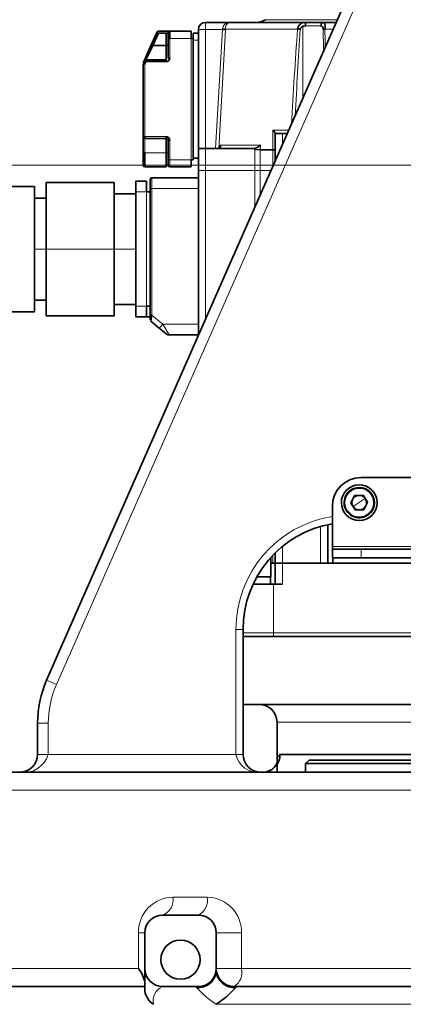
# Model space of a CAD drawing. Header units: millimetres. Extents: x 174 to 8746, y 150 to 6154.
# Tile 17 of 49: x 1833 to 1941, y 3447 to 3723. Entities that reach past the tile are written whole.
import ezdxf

# ---------------------------------------------------------------- set-up
doc = ezdxf.new("R2010")
doc.units = ezdxf.units.MM
doc.header["$MEASUREMENT"] = 0
doc.layers.add('图层0000', color=7, linetype='Continuous', lineweight=25)
doc.layers.add('图层1', color=7, linetype='Continuous', lineweight=35)
doc.dimstyles.new('线性样式 (GB)', dxfattribs={"dimtxt": 2, "dimasz": 2, "dimexe": 1, "dimexo": 0.5, "dimgap": 0.5, "dimtad": 1, "dimdsep": 46, "dimcen": -2.127267, "dimclrd": 7, "dimclre": 7, "dimclrt": 7, "dimadec": 0, "dimazin": 0, "dimtfac": 0.7, "dimtmove": 0, "dimatfit": 1, "dimfxl": 1, "dimfrac": 2, "dimtolj": 1, "dimtzin": 0, "dimlwd": 18, "dimlwe": 18, "dimarcsym": 0})

# ---------------------------------------------------------------- blocks, each defined once
blk = doc.blocks.new('DimBlk2729')
at = {"layer": '图层0000', "color": 7, "linetype": 'Continuous', "lineweight": 18}
for p, q in [((2113.39, 3681.96), (1434.02, 3681.96)), ((1464.02, 3232.36), (1464.02, 3621.96)), ((2104.73, 3172.36), (1434.02, 3172.36))]:
    blk.add_line(p, q, dxfattribs=at)
at = {"layer": '图层0000', "color": 7, "linetype": 'Continuous', "lineweight": -3}
for points in [[(1480.09, 3621.96), (1464.02, 3681.96), (1447.94, 3621.96)], [(1447.94, 3232.36), (1464.02, 3172.36), (1480.09, 3232.36)]]:
    blk.add_solid(points, dxfattribs=at)
at = {"layer": '图层0000', "color": 7, "linetype": 'Continuous', "lineweight": 18, "insert": (1450.36, 3466.5), "char_height": 60, "attachment_point": 8, "rotation": 90, "line_spacing_factor": 1.2}
blk.add_mtext('\\T1.375000;\\W1;\\FSimSun|b0|i0;16.99', dxfattribs=at)
blk = doc.blocks.new('DimBlk2730')
at = {"layer": '图层0000', "color": 7, "linetype": 'Continuous', "lineweight": 18}
for p, q in [((2113.39, 4481.96), (1446.34, 4481.96)), ((1476.34, 3741.96), (1476.34, 4421.96)), ((2113.39, 3681.96), (1446.34, 3681.96))]:
    blk.add_line(p, q, dxfattribs=at)
at = {"layer": '图层0000', "color": 7, "linetype": 'Continuous', "lineweight": -3}
for points in [[(1492.41, 4421.96), (1476.34, 4481.96), (1460.26, 4421.96)], [(1460.26, 3741.96), (1476.34, 3681.96), (1492.41, 3741.96)]]:
    blk.add_solid(points, dxfattribs=at)
at = {"layer": '图层0000', "color": 7, "linetype": 'Continuous', "lineweight": 18, "insert": (1462.68, 4174.15), "char_height": 60, "attachment_point": 8, "rotation": 90, "line_spacing_factor": 1.2}
blk.add_mtext('\\T1.375000;\\W1;\\FSimSun|b0|i0;26.67', dxfattribs=at)
blk = doc.blocks.new('DimBlk2750')
at = {"layer": '图层0000', "color": 7, "linetype": 'Continuous', "lineweight": 18}
for p, q in [((2113.39, 5422.27), (275.03, 5422.27)), ((305.03, 5362.27), (305.03, 3232.36)), ((2104.73, 3172.36), (275.03, 3172.36))]:
    blk.add_line(p, q, dxfattribs=at)
at = {"layer": '图层0000', "color": 7, "linetype": 'Continuous', "lineweight": -3}
for points in [[(321.11, 5362.27), (305.03, 5422.27), (288.95, 5362.27)], [(288.95, 3232.36), (305.03, 3172.36), (321.11, 3232.36)]]:
    blk.add_solid(points, dxfattribs=at)
at = {"layer": '图层0000', "color": 7, "linetype": 'Continuous', "lineweight": 18, "insert": (290.92, 4174.15), "char_height": 60, "attachment_point": 8, "rotation": 90, "line_spacing_factor": 1.2}
blk.add_mtext('\\T1.531250;\\W1;\\FSimSun|b0|i0;75', dxfattribs=at)

msp = doc.modelspace()

# ---------------------------------------------------------------- hatches: boundary and pattern name
at = {"layer": '图层0000', "linetype": 'Continuous', "lineweight": -3}
h = msp.add_hatch(dxfattribs=at)
h.set_pattern_fill('ANSI31', color=256, scale=95.25, style=0, pattern_type=2)
h.set_pattern_definition([(45, (0, 0), (-67.3519, 67.3519), [])])
edge = h.paths.add_edge_path(flags=16)
edge.add_arc((2928.394, 3681.96), 940.31, 261.127489, 360)
edge.add_arc((2128.394, 3681.96), 1740.31, 0, 160)
edge.add_arc((1376.64, 3955.576), 940.31, 23.285228, 160)
edge.add_arc((2128.394, 3681.96), 654.97, 0, 80.157033)
edge.add_line((2783.364, 3681.96), (2783.364, 2752.901))

# ---------------------------------------------------------------- linework, layer by layer
at = {"layer": '图层0000', "color": 251, "linetype": 'Continuous', "lineweight": 18}
for p, q in [((1843.681, 3536.525), (1945.884, 3768.806)), ((1902.158, 3722.71), (1922.324, 3722.71)), ((1883.394, 3719.96), (1885.394, 3719.96)), ((1885.394, 3719.96), (1885.394, 3721.96)), ((1885.394, 3686.66), (1885.394, 3719.96)), ((1890.109, 3719.96), (1885.394, 3719.96)), ((1888.191, 3686.66), (1890.109, 3719.96)), ((1889.106, 3686.663), (1891.015, 3719.907)), ((1911.164, 3720.064), (1891.022, 3720.064)), ((1911.882, 3720.064), (1911.164, 3720.064)), ((1912.625, 3700.665), (1912.625, 3720.856)), ((1913.349, 3720.96), (1917.661, 3720.96)), ((1918.782, 3720.064), (1918.302, 3720.064)), ((1918.782, 3720.064), (1921.16, 3720.064)), ((1875.394, 3711.96), (1875.394, 3717.46)), ((1875.394, 3717.46), (1881.394, 3717.46)), ((1881.394, 3717.46), (1881.394, 3683.46)), ((1883.394, 3716.96), (1881.894, 3716.96)), ((1868.394, 3689.96), (1868.394, 3710.369)), ((1868.394, 3689.96), (1874.394, 3689.96)), ((1904.257, 3691.807), (1904.252, 3686.26)), ((1908.727, 3691.807), (1904.257, 3691.807)), ((1906.894, 3690.86), (1906.894, 3687.641)), ((1868.394, 3689.46), (1868.394, 3685.46)), ((1875.394, 3683.46), (1875.394, 3688.96)), ((1900.778, 3687.607), (1889.52, 3687.607)), ((1900.682, 3686.26), (1900.778, 3687.607)), ((1874.394, 3685.46), (1868.394, 3685.46)), ((1874.894, 3685.46), (1874.394, 3685.46)), ((1885.394, 3680.46), (1885.394, 3686.66)), ((1899.241, 3686.703), (1899.214, 3686.312)), ((1899.214, 3686.312), (1899.214, 3680.46)), ((1900.682, 3686.26), (1900.682, 3680.46)), ((1904.252, 3686.26), (1904.252, 3681.637)), ((1874.394, 3681.96), (1868.394, 3681.96)), ((1875.394, 3683.46), (1874.894, 3683.46)), ((1881.394, 3683.46), (1875.394, 3683.46)), ((1875.394, 3683.46), (1875.394, 3681.46)), ((1883.394, 3680.46), (1885.394, 3680.46)), ((1885.394, 3680.46), (1899.214, 3680.46)), ((1885.394, 3638.778), (1885.394, 3680.46)), ((1899.214, 3670.185), (1899.214, 3680.46)), ((1900.682, 3680.46), (1899.214, 3680.46)), ((1900.682, 3680.46), (1903.734, 3680.46)), ((1900.682, 3673.522), (1900.682, 3680.46)), ((1870.394, 3678.46), (1870.394, 3675.46)), ((1868.894, 3674.46), (1865.894, 3674.46)), ((1868.894, 3642.46), (1868.894, 3674.46)), ((1869.894, 3675.46), (1870.394, 3675.46)), ((1870.394, 3675.46), (1883.394, 3675.46)), ((1870.394, 3639.998), (1870.394, 3675.46)), ((1840.794, 3658.46), (1837.494, 3658.46)), ((1859.794, 3658.46), (1840.794, 3658.46)), ((1865.894, 3658.46), (1859.794, 3658.46)), ((1868.894, 3642.46), (1865.894, 3642.46)), ((1870.394, 3639.998), (1873.42, 3637.46)), ((1872.456, 3636.311), (1873.42, 3637.46)), ((1883.394, 3637.46), (1873.42, 3637.46)), ((1873.42, 3637.46), (1875.207, 3634.46)), ((1930.104, 3588.576), (1928.394, 3587.46)), ((1931.743, 3589.647), (1931.952, 3589.784)), ((1924.836, 3585.135), (1925.046, 3585.272)), ((1928.394, 3587.46), (1926.685, 3586.343)), ((1917.594, 3570.46), (1917.594, 3580.789)), ((1906.894, 3570.46), (1906.894, 3575.176)), ((1975.894, 3575.196), (1920.894, 3575.196)), ((1928.894, 3571.96), (1928.894, 3574.46)), ((1904.253, 3570.46), (1904.253, 3572.735)), ((1906.894, 3564.61), (1906.894, 3570.46)), ((1904.394, 3550.96), (1904.394, 3564.61)), ((1893.894, 3551.96), (1895.894, 3551.96)), ((1893.894, 3551.96), (1893.894, 3516.96)), ((1895.894, 3550.96), (1904.394, 3550.96)), ((1904.394, 3550.96), (1992.394, 3550.96)), ((1904.394, 3549.96), (1904.394, 3550.96)), ((1840.935, 3537.734), (1843.681, 3536.525)), ((1841.394, 3525.651), (1838.394, 3525.651)), ((1841.394, 3525.651), (1841.394, 3516.96)), ((1905.394, 3525.96), (1948.394, 3525.96)), ((1841.394, 3516.96), (1838.394, 3516.96)), ((1841.394, 3516.96), (1893.894, 3516.96)), ((1893.894, 3516.96), (1895.894, 3516.96)), ((1948.394, 3506.96), (1820.894, 3506.96)), ((1876.225, 3476.96), (1885.847, 3476.96)), ((1866.602, 3456.96), (1866.602, 3466.96)), ((1868.394, 3466.96), (1866.602, 3466.96)), ((1895.47, 3466.96), (1888.394, 3466.96)), ((1895.47, 3466.96), (1895.47, 3456.96)), ((1820.894, 3456.96), (1866.602, 3456.96)), ((1888.394, 3456.96), (1895.47, 3456.96)), ((1895.47, 3456.96), (1948.394, 3456.96)), ((1948.394, 3446.96), (1888.394, 3446.96))]:
    msp.add_line(p, q, dxfattribs=at)
at = {"layer": '图层0000', "color": 7}
msp.add_arc((2128.394, 3681.96), 1740.31, 0, 160, dxfattribs=at)
at = {"layer": '图层0000', "color": 251, "linetype": 'Continuous', "lineweight": 18}
for centre, radius, start, end in [((1892.075, 3720), 1.96, 90.36505, 178.11054), ((1892.687, 3720.384), 1.695, 111.61012, 190.86698), ((3298.189, 3615.533), 1390.958, 175.690115, 176.792595), ((3515.959, 3617.178), 1607.375, 176.331938, 177.194211), ((736.308, 3695.071), 1182.259, 0.909189, 1.208795), ((931.499, 3694.965), 987.602, 1.158078, 1.456269), ((1928.394, 3587.46), 4, 33.15762, 213.15762), ((1928.394, 3587.46), 4, 213.15762, 33.15762), ((1925.894, 3551.96), 32, 98.9893, 180), ((1868.394, 3525.651), 27, 156.25051, 180), ((1834.54, 3519.027), 7.159, 260.79176, 343.21901), ((1900.082, 3518.223), 6.315, 191.5356, 277.38904), ((1907.77, 3515.182), 2.353, 130.94273, 192.43293), ((1876.41, 3467.151), 9.81, 91.08513, 181.11828), ((1871.894, 3476.11), 4.414, 289.87957, 11.09743), ((1881.46, 3476.01), 4.489, 295.53142, 12.20657), ((1885.66, 3467.149), 9.812, 358.89206, 88.90453), ((1890.902, 3455.925), 4.684, 302.15239, 12.76137), ((1875.218, 3447.847), 4.498, 113.91687, 191.38337), ((1883.426, 3450.862), 1.098, 91.67278, 127.82717), ((1905.638, 3473.076), 31.296, 223.00801, 236.56473), ((1893.37, 3451.111), 0.849, 46.73936, 88.36463)]:
    msp.add_arc(centre, radius, start, end, dxfattribs=at)
at = {"layer": '图层1', "color": 7, "linetype": 'Continuous', "lineweight": 35}
for p, q in [((1943.138, 3770.014), (1840.935, 3537.734)), ((1883.394, 3686.66), (1883.394, 3719.96)), ((1892.063, 3721.96), (1885.394, 3721.96)), ((1891.015, 3719.907), (1890.109, 3719.96)), ((1890.116, 3720.064), (1891.022, 3720.064)), ((1913.47, 3721.96), (1892.063, 3721.96)), ((1911.877, 3720.012), (1911.164, 3720.064)), ((1918.5, 3721.96), (1913.47, 3721.96)), ((1921.994, 3721.96), (1918.5, 3721.96)), ((1870.204, 3715.663), (1871.762, 3719.163)), ((1872.219, 3718.96), (1870.661, 3715.46)), ((1871.762, 3719.163), (1872.219, 3718.96)), ((1872.219, 3719.46), (1874.394, 3719.46)), ((1874.394, 3718.96), (1872.219, 3718.96)), ((1874.394, 3719.46), (1875.394, 3719.46)), ((1874.394, 3718.96), (1874.894, 3718.96)), ((1874.394, 3715.46), (1874.394, 3718.96)), ((1874.894, 3717.46), (1874.894, 3718.96)), ((1874.894, 3711.96), (1874.894, 3717.46)), ((1875.394, 3717.46), (1874.894, 3717.46)), ((1875.394, 3719.46), (1881.394, 3719.46)), ((1875.394, 3719.46), (1875.394, 3717.46)), ((1881.394, 3717.46), (1881.394, 3719.46)), ((1881.894, 3717.46), (1881.394, 3717.46)), ((1883.394, 3718.96), (1881.894, 3718.96)), ((1881.894, 3718.96), (1881.894, 3717.46)), ((1881.894, 3716.96), (1881.894, 3717.46)), ((1870.204, 3715.663), (1868.2, 3711.163)), ((1868.657, 3711.46), (1870.661, 3715.46)), ((1870.661, 3715.46), (1870.204, 3715.663)), ((1870.661, 3715.46), (1874.394, 3715.46)), ((1874.894, 3715.46), (1874.394, 3715.46)), ((1874.394, 3715.46), (1874.394, 3711.46)), ((1881.894, 3716.96), (1881.894, 3683.96)), ((1874.894, 3711.96), (1875.394, 3711.96)), ((1868.394, 3710.369), (1867.894, 3710.369)), ((1867.894, 3710.369), (1867.894, 3689.96)), ((1867.938, 3710.573), (1868.2, 3711.163)), ((1868.394, 3710.369), (1867.938, 3710.573)), ((1868.2, 3711.163), (1868.657, 3710.96)), ((1868.657, 3710.96), (1868.394, 3710.369)), ((1868.657, 3711.46), (1874.394, 3711.46)), ((1868.657, 3710.96), (1868.657, 3711.46)), ((1874.394, 3710.96), (1868.657, 3710.96)), ((1874.394, 3711.46), (1874.394, 3710.96)), ((1867.894, 3689.96), (1868.394, 3689.96)), ((1867.894, 3689.96), (1867.894, 3685.46)), ((1868.394, 3689.96), (1868.394, 3689.46)), ((1874.394, 3689.46), (1874.394, 3689.96)), ((1904.894, 3690.86), (1906.894, 3690.86)), ((1904.894, 3690.86), (1904.894, 3683.096)), ((1906.894, 3690.86), (1908.31, 3690.86)), ((1868.394, 3689.46), (1874.394, 3689.46)), ((1874.394, 3685.46), (1874.394, 3689.46)), ((1874.894, 3683.46), (1874.894, 3688.96)), ((1875.394, 3688.96), (1874.894, 3688.96)), ((1889.477, 3686.86), (1889.52, 3687.607)), ((1867.894, 3685.46), (1868.394, 3685.46)), ((1867.894, 3681.96), (1867.894, 3685.46)), ((1868.394, 3685.46), (1868.394, 3681.96)), ((1874.394, 3681.96), (1874.394, 3685.46)), ((1883.394, 3680.46), (1883.394, 3686.66)), ((1885.394, 3686.66), (1883.394, 3686.66)), ((1885.394, 3686.66), (1898.854, 3686.66)), ((1899.214, 3686.312), (1900.682, 3686.26)), ((1904.252, 3686.26), (1900.682, 3686.26)), ((1868.394, 3681.96), (1868.394, 3681.46)), ((1868.394, 3681.46), (1874.394, 3681.46)), ((1874.394, 3681.46), (1874.394, 3681.96)), ((1874.894, 3681.96), (1874.394, 3681.96)), ((1874.894, 3681.96), (1874.894, 3683.46)), ((1875.394, 3681.46), (1881.394, 3681.46)), ((1881.394, 3681.46), (1881.394, 3683.46)), ((1881.394, 3683.46), (1881.894, 3683.46)), ((1881.894, 3683.96), (1883.394, 3683.96)), ((1881.894, 3683.46), (1881.894, 3683.96)), ((1883.394, 3634.232), (1883.394, 3680.46)), ((1837.494, 3676.01), (1827.274, 3676.01)), ((1837.494, 3640.91), (1837.494, 3676.01)), ((1840.794, 3658.46), (1840.794, 3677.11)), ((1840.794, 3677.11), (1859.794, 3677.11)), ((1859.794, 3677.11), (1859.794, 3658.46)), ((1865.894, 3677.46), (1868.894, 3677.46)), ((1865.894, 3677.46), (1865.894, 3674.46)), ((1868.894, 3674.46), (1868.894, 3677.46)), ((1869.894, 3675.46), (1869.894, 3677.96)), ((1870.394, 3678.46), (1883.394, 3678.46)), ((1859.794, 3673.96), (1865.894, 3673.96)), ((1865.894, 3674.46), (1865.894, 3642.46)), ((1869.894, 3674.46), (1868.894, 3674.46)), ((1869.894, 3639.998), (1869.894, 3675.46)), ((1837.494, 3672.73), (1840.794, 3672.73)), ((1840.794, 3658.46), (1840.794, 3639.81)), ((1859.794, 3639.81), (1859.794, 3658.46)), ((1837.494, 3644.19), (1840.794, 3644.19)), ((1859.794, 3642.96), (1865.894, 3642.96)), ((1827.274, 3640.91), (1837.494, 3640.91)), ((1865.894, 3642.46), (1865.894, 3639.46)), ((1868.894, 3639.46), (1868.894, 3642.46)), ((1868.894, 3642.46), (1869.894, 3642.46)), ((1869.894, 3638.693), (1869.894, 3639.998)), ((1869.894, 3639.998), (1870.394, 3639.998)), ((1870.394, 3639.998), (1870.073, 3638.31)), ((1840.794, 3639.81), (1859.794, 3639.81)), ((1868.894, 3639.46), (1865.894, 3639.46)), ((1869.894, 3639.46), (1868.894, 3639.46)), ((1872.456, 3636.311), (1870.073, 3638.31)), ((1874.243, 3634.811), (1872.456, 3636.311)), ((1875.207, 3634.46), (1883.394, 3634.46)), ((1967.894, 3594.46), (1928.894, 3594.46)), ((1926.04, 3587.33), (1927.105, 3589.434)), ((1927.105, 3589.434), (1929.459, 3589.563)), ((1929.459, 3589.563), (1930.749, 3587.589)), ((1929.684, 3585.486), (1930.749, 3587.589)), ((1920.894, 3586.46), (1920.894, 3575.196)), ((1926.04, 3587.33), (1927.33, 3585.356)), ((1927.33, 3585.356), (1929.684, 3585.486)), ((1919.594, 3570.46), (1919.594, 3581.291)), ((1920.894, 3575.196), (1920.894, 3574.46)), ((1928.894, 3574.46), (1920.894, 3574.46)), ((1920.894, 3574.46), (1920.894, 3571.96)), ((1967.894, 3574.46), (1928.894, 3574.46)), ((1903.629, 3566.71), (1903.629, 3572.066)), ((1904.894, 3570.46), (1904.894, 3573.384)), ((1920.894, 3571.96), (1928.894, 3571.96)), ((1921.016, 3571.96), (1921.016, 3570.46)), ((1928.894, 3571.96), (1967.894, 3571.96)), ((1903.629, 3570.46), (1904.253, 3570.46)), ((1904.253, 3570.46), (1904.894, 3570.46)), ((1904.894, 3564.61), (1904.894, 3570.46)), ((1906.894, 3570.46), (1904.894, 3570.46)), ((1904.894, 3570.46), (1906.894, 3570.46)), ((1989.894, 3570.46), (1906.894, 3570.46)), ((1906.894, 3570.46), (1917.594, 3570.46)), ((1899.771, 3566.71), (1903.629, 3566.71)), ((1903.569, 3566.71), (1903.569, 3564.61)), ((1904.394, 3564.61), (1898.692, 3564.61)), ((1904.394, 3564.61), (1906.894, 3564.61)), ((1895.894, 3516.96), (1895.894, 3551.96)), ((2000.894, 3549.96), (1895.894, 3549.96)), ((1895.894, 3530.96), (2000.894, 3530.96)), ((1838.394, 3525.651), (1838.394, 3516.96)), ((1905.394, 3525.96), (1905.394, 3514.484)), ((1906.228, 3516.96), (1948.394, 3516.96)), ((1913.394, 3514.36), (1914.394, 3515.36)), ((1961.788, 3514.36), (1913.394, 3514.36)), ((1913.394, 3514.36), (1913.394, 3511.96)), ((1961.406, 3515.36), (1914.394, 3515.36)), ((2067.768, 3511.96), (1825.894, 3511.96)), ((1873.394, 3471.96), (1883.394, 3471.96)), ((1868.394, 3456.96), (1868.394, 3466.96)), ((1888.394, 3466.96), (1888.394, 3456.96)), ((1868.394, 3456.96), (1868.394, 3450.672)), ((1888.394, 3456.499), (1888.394, 3456.96)), ((1868.394, 3451.96), (1803.481, 3451.96)), ((1873.394, 3451.96), (1883.394, 3451.96)), ((1893.394, 3451.96), (2008.446, 3451.96))]:
    msp.add_line(p, q, dxfattribs=at)
for centre, radius, start, end in [((1899.524, 3726.96), 5, 270, 301.78834), ((1885.394, 3719.96), 2, 90, 180), ((1887.225, 3720.21), 2.895, 355.04659, 357.12283), ((1884.436, 3720.286), 6.59, 356.7026, 358.06907), ((1913.267, 3719.856), 2.114, 84.49975, 174.33598), ((1912.868, 3719.886), 0.999, 104.08453, 172.78212), ((1913.308, 3718.675), 2.285, 88.95864, 107.38363), ((1915.511, 3721.206), 2.175, 159.72958, 186.50272), ((1918.588, 3721.034), 0.93, 95.43076, 184.55599), ((1917.584, 3720.215), 0.748, 344.21745, 84.08576), ((1918.927, 3716.527), 3.541, 92.33906, 100.13842), ((1916.881, 3720.75), 2.021, 340.17519, 36.76878), ((1872.219, 3718.96), 0.5, 89.99999, 156), ((1875.394, 3718.96), 0.5, 90, 180), ((1874.395, 3711.959), 1, 269.98839, 0.01161), ((1868.657, 3710.96), 0.5, 90, 156), ((1868.394, 3689.96), 0.5, 180, 270), ((1874.395, 3688.96), 1, 359.98839, 90.01161), ((1902.891, 3690.166), 2.135, 20.22336, 50.23064), ((1874.394, 3688.96), 0.5, 0, 90), ((1888.999, 3687.276), 0.617, 273.0219, 32.46525), ((1898.325, 3690.018), 3.44, 285.45654, 315.50153), ((1898.856, 3688.402), 1.742, 269.93271, 282.78473), ((1904.344, 3689.103), 2.845, 268.15043, 281.16419), ((1868.394, 3681.96), 0.5, 180, 270), ((1875.394, 3681.96), 0.5, 180, 270), ((1870.394, 3677.96), 0.5, 90, 180), ((1875.207, 3635.96), 1.5, 230, 270), ((1928.894, 3586.46), 8, 90, 180), ((1928.394, 3587.46), 5, 67.48257, 247.48257), ((1928.394, 3587.46), 4.25, 33.15762, 213.15762), ((1928.394, 3587.46), 5, 247.48257, 67.48257), ((1928.394, 3587.46), 4.25, 213.15762, 33.15762), ((1928.394, 3587.46), 2.042, 33.15762, 213.15762), ((1928.394, 3587.46), 2.042, 213.15762, 33.15762), ((1925.894, 3551.96), 30, 99.59407, 180), ((1868.394, 3525.651), 30, 156.25051, 180), ((1900.394, 3525.96), 5, 0, 90), ((1833.394, 3516.96), 5, 270, 0), ((1900.894, 3516.96), 5, 180, 270), ((1901.275, 3516.912), 4.953, 270.56996, 0.55157), ((1901.411, 3516.332), 4.372, 269.26027, 340.5285), ((1941.064, 3512.066), 35.668, 176.43789, 180.17037), ((1873.394, 3466.96), 5, 90, 180), ((1883.394, 3466.96), 5, 0, 90), ((1878.394, 3459.46), 5.5, 0, 180), ((1878.394, 3459.46), 5.5, 180, 0), ((1860.828, 3451.939), 7.652, 8.55606, 41.00785), ((1873.394, 3456.96), 5, 180, 270), ((1883.461, 3456.613), 4.935, 261.75261, 358.67465), ((1883.394, 3456.96), 5, 270, 0), ((1893.394, 3456.96), 5, 180.00107, 270), ((1893.321, 3456.617), 4.928, 181.36969, 277.35427), ((1873.914, 3451.62), 5.6, 189.74969, 236.32113), ((1871.498, 3472.269), 30.431, 303.72685, 317.5492)]:
    msp.add_arc(centre, radius, start, end, dxfattribs=at)

# ---------------------------------------------------------------- dimensions: what is measured, and where the dimension line sits
at = {"layer": '图层0000', "color": 7, "linetype": 'Continuous', "lineweight": -3}
for base, p1, p2, angle, override, picture, middle in [((305.029, 3172.36), (2128.394, 5422.27), (2119.735, 3172.36), 270, {"dimscale": 1, "dimtxt": 60, "dimasz": 60, "dimexe": 30, "dimexo": 15, "dimgap": 15, "dimtad": 1, "dimtih": 0, "dimtoh": 0, "dimdec": 0, "dimlfac": 1, "dimrnd": 0, "dimzin": 8, "dimdsep": 46, "dimlunit": 2, "dimpost": '<>', "dimtxsty": 'Standard', "dimsah": 0, "dimtsz": 0, "dimcen": -63.818014, "dimdle": 0, "dimse1": 0, "dimse2": 0, "dimsd1": 0, "dimsd2": 0, "dimclrd": 7, "dimclre": 7, "dimclrt": 7, "dimaunit": 0, "dimadec": 0, "dimazin": 2, "dimtol": 0, "dimlim": 0, "dimtp": 0, "dimtm": 0, "dimtfac": 0.7, "dimtdec": 2, "dimtix": 0, "dimtofl": 1, "dimtmove": 0, "dimatfit": 1, "dimtfillclr": 0, "dimfrac": 2, "dimtzin": 0, "dimlwd": 18, "dimlwe": 18}, 'DimBlk2750', (305.029, 4174.154)), ((1476.337, 4481.96), (2128.394, 3681.96), (2128.394, 4481.96), 90, {"dimscale": 1, "dimtxt": 60, "dimasz": 60, "dimexe": 30, "dimexo": 15, "dimgap": 15, "dimtad": 1, "dimtih": 0, "dimtoh": 0, "dimdec": 2, "dimlfac": 1, "dimrnd": 0, "dimzin": 8, "dimdsep": 46, "dimlunit": 2, "dimpost": '<>', "dimtxsty": 'Standard', "dimsah": 0, "dimtsz": 0, "dimcen": -63.818014, "dimdle": 0, "dimse1": 0, "dimse2": 0, "dimsd1": 0, "dimsd2": 0, "dimclrd": 7, "dimclre": 7, "dimclrt": 7, "dimaunit": 0, "dimadec": 0, "dimazin": 2, "dimtol": 0, "dimlim": 0, "dimtp": 0, "dimtm": 0, "dimtfac": 0.7, "dimtdec": 2, "dimtix": 0, "dimtofl": 1, "dimtmove": 0, "dimatfit": 1, "dimtfillclr": 0, "dimfrac": 2, "dimtzin": 0, "dimlwd": 18, "dimlwe": 18}, 'DimBlk2730', (1476.337, 4174.154)), ((1464.016, 3681.96), (2119.735, 3172.36), (2128.394, 3681.96), 90, {"dimscale": 1, "dimtxt": 60, "dimasz": 60, "dimexe": 30, "dimexo": 15, "dimgap": 15, "dimtad": 1, "dimtih": 0, "dimtoh": 0, "dimdec": 2, "dimlfac": 1, "dimrnd": 0, "dimzin": 8, "dimdsep": 46, "dimlunit": 2, "dimpost": '<>', "dimtxsty": 'Standard', "dimsah": 0, "dimtsz": 0, "dimcen": -63.818014, "dimdle": 0, "dimse1": 0, "dimse2": 0, "dimsd1": 0, "dimsd2": 0, "dimclrd": 7, "dimclre": 7, "dimclrt": 7, "dimaunit": 0, "dimadec": 0, "dimazin": 2, "dimtol": 0, "dimlim": 0, "dimtp": 0, "dimtm": 0, "dimtfac": 0.7, "dimtdec": 2, "dimtix": 0, "dimtofl": 1, "dimtmove": 0, "dimatfit": 1, "dimtfillclr": 0, "dimfrac": 2, "dimtzin": 0, "dimlwd": 18, "dimlwe": 18}, 'DimBlk2729', (1464.016, 3466.496))]:
    dim = msp.add_linear_dim(base=base, p1=p1, p2=p2, angle=angle, text='\\T1.25;\\W1;\\FSimSun;<>', dimstyle='线性样式 (GB)', override=override, dxfattribs=at)
    dim.commit()
    dim.dimension.update_dxf_attribs({"geometry": picture, "text_midpoint": middle, "dimtype": 160})

doc.saveas('drawing.dxf')
